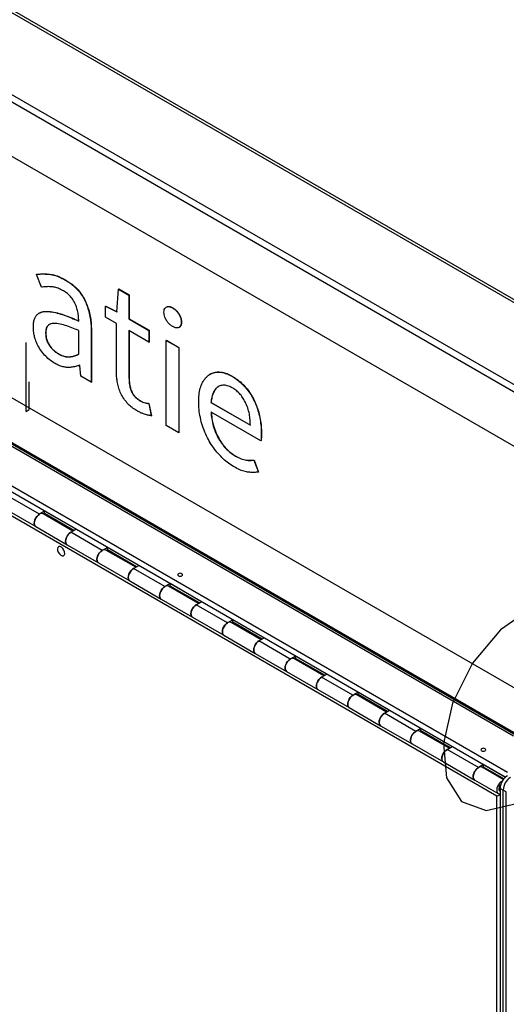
# Model space of a CAD drawing. Header units: millimetres. Extents: x 7 to 291, y 7 to 204.
# Tile 9 of 11: x 261 to 268, y 180 to 193. Entities that reach past the tile are written whole.
import ezdxf

# ---------------------------------------------------------------- set-up
doc = ezdxf.new("R2010")
doc.units = ezdxf.units.MM

msp = doc.modelspace()

# ---------------------------------------------------------------- linework, layer by layer
at = {"color": 7, "linetype": 'Continuous', "lineweight": 25}
for p, q in [((282.18767, 181.01342), (256.39241, 195.90471)), ((282.22281, 181.03371), (256.47725, 195.8963)), ((281.14115, 180.40928), (255.34589, 195.30057)), ((281.226, 180.45827), (255.43075, 195.34955)), ((280.50475, 180.0419), (254.7095, 194.93318)), ((254.7095, 191.66702), (280.50475, 176.77574)), ((255.81258, 190.37687), (267.77683, 183.47006)), ((254.96406, 190.32788), (267.69198, 182.98021)), ((254.96406, 190.24623), (267.66691, 182.91303)), ((255.97522, 190.33197), (280.51182, 176.16729)), ((255.97941, 190.30926), (280.53249, 176.13507)), ((267.54773, 182.65198), (254.81981, 189.99965)), ((261.32109, 189.71214), (261.32392, 189.71378)), ((261.38883, 189.53787), (261.32109, 189.71214)), ((261.71326, 189.63499), (261.71609, 189.63662)), ((262.40995, 189.20432), (262.43045, 189.51498)), ((262.43045, 189.51498), (262.43328, 189.51661)), ((262.43045, 189.51498), (262.57217, 189.43317)), ((262.43328, 189.51661), (262.575, 189.4348)), ((262.57217, 189.43317), (262.575, 189.4348)), ((262.57217, 189.43317), (262.57217, 189.11068)), ((262.575, 189.4348), (262.575, 189.11231)), ((261.35961, 189.19035), (261.35607, 189.18831)), ((262.25398, 189.2827), (262.25681, 189.28433)), ((262.25398, 189.13552), (262.25398, 189.2827)), ((262.25398, 189.2827), (262.40995, 189.20432)), ((262.25681, 189.28433), (262.41015, 189.20728)), ((263.07747, 189.2711), (263.07393, 189.26906)), ((263.1628, 189.25825), (263.16563, 189.25989)), ((262.40193, 189.05011), (262.25398, 189.13552)), ((262.40193, 188.41233), (262.40193, 189.05011)), ((262.57217, 189.11068), (262.575, 189.11231)), ((262.57217, 189.11068), (262.84134, 188.95529)), ((262.575, 189.11231), (262.84417, 188.95692)), ((263.27985, 189.06511), (263.28268, 189.06675)), ((261.44439, 188.92222), (261.44722, 188.92385)), ((261.89211, 188.63322), (261.89211, 188.95331)), ((262.06027, 188.96053), (262.0631, 188.96216)), ((262.06027, 188.96053), (262.06027, 188.25379)), ((262.0631, 188.96216), (262.0631, 188.25543)), ((262.84134, 188.79644), (262.57217, 188.95183)), ((262.57217, 188.95183), (262.57217, 188.31165)), ((262.575, 188.9502), (262.575, 188.31328)), ((262.84134, 188.95529), (262.84417, 188.95692)), ((262.84134, 188.95529), (262.84134, 188.79644)), ((262.84417, 188.95692), (262.84417, 188.79808)), ((263.24998, 188.99649), (263.25352, 188.99853)), ((262.84134, 188.79644), (262.84417, 188.79808)), ((263.07664, 188.81945), (263.07947, 188.82108)), ((263.07664, 188.81945), (263.24509, 188.7222)), ((263.07664, 187.66706), (263.07664, 188.81945)), ((263.07947, 188.82108), (263.24792, 188.72384)), ((261.61878, 188.63663), (261.62161, 188.63826)), ((263.24509, 188.7222), (263.24792, 188.72384)), ((263.24509, 188.7222), (263.24509, 187.56981)), ((263.24792, 188.72384), (263.24792, 187.57144)), ((261.90637, 188.48021), (261.90221, 188.48261)), ((261.92063, 188.3344), (261.90637, 188.48021)), ((263.67062, 188.36301), (263.66708, 188.36097)), ((262.06027, 188.25379), (261.92063, 188.3344)), ((262.06027, 188.25379), (262.0631, 188.25543)), ((262.57217, 188.31165), (262.575, 188.31328)), ((263.96377, 188.3358), (263.9666, 188.33743)), ((262.72636, 187.99964), (262.72919, 188.00127)), ((262.83926, 187.96534), (262.84209, 187.96697)), ((262.83926, 187.96534), (262.87194, 187.79929)), ((262.84209, 187.96697), (262.87477, 187.80093)), ((263.68034, 187.98), (263.68317, 187.98163)), ((263.68034, 187.98), (264.21422, 187.67179)), ((263.68317, 187.98163), (264.21705, 187.67343)), ((264.35594, 187.46202), (263.68242, 187.85083)), ((262.87194, 187.79929), (262.87477, 187.80093)), ((263.24509, 187.56981), (263.07664, 187.66706)), ((263.24509, 187.56981), (263.24792, 187.57144)), ((264.36218, 187.56511), (264.36501, 187.56674)), ((264.35594, 187.46202), (264.35877, 187.46365)), ((264.01517, 187.25322), (264.018, 187.25485)), ((264.26354, 187.20007), (264.26637, 187.2017)), ((264.26354, 187.20007), (264.32296, 187.0378)), ((264.26637, 187.2017), (264.32579, 187.03943)), ((264.32296, 187.0378), (264.32579, 187.03943)), ((261.36054, 186.46871), (260.93628, 186.71363)), ((260.88628, 186.54537), (261.31055, 186.30045)), ((261.43125, 186.50953), (261.36054, 186.46871)), ((261.85552, 186.26461), (261.43125, 186.50953)), ((261.43125, 186.47687), (261.43125, 186.50953)), ((261.81409, 186.24069), (261.41054, 186.47366)), ((261.41812, 186.46929), (261.43125, 186.47687)), ((261.82723, 186.24828), (261.43125, 186.47687)), ((261.31055, 186.30045), (261.73481, 186.05553)), ((261.78481, 186.22379), (261.85552, 186.26461)), ((262.20907, 185.97886), (261.78481, 186.22379)), ((261.73481, 186.05553), (262.15908, 185.81061)), ((262.27978, 186.01969), (262.20907, 185.97886)), ((262.66262, 185.75085), (262.25907, 185.98382)), ((262.26665, 185.97944), (262.27978, 185.98702)), ((262.70405, 185.77476), (262.27978, 186.01969)), ((262.27978, 185.98702), (262.27978, 186.01969)), ((262.67576, 185.75843), (262.27978, 185.98702)), ((262.15908, 185.81061), (262.58334, 185.56568)), ((262.63334, 185.73394), (262.70405, 185.77476)), ((263.0576, 185.48902), (262.63334, 185.73394)), ((262.58334, 185.56568), (263.0076, 185.32076)), ((263.12831, 185.52984), (263.0576, 185.48902)), ((263.51115, 185.261), (263.1076, 185.49397)), ((263.11518, 185.4896), (263.12831, 185.49718)), ((263.55257, 185.28492), (263.12831, 185.52984)), ((263.12831, 185.49718), (263.12831, 185.52984)), ((263.52429, 185.26859), (263.12831, 185.49718)), ((263.0076, 185.32076), (263.43187, 185.07584)), ((263.40768, 185.3359), (263.40768, 185.32073)), ((263.48186, 185.2441), (263.55257, 185.28492)), ((263.90613, 184.99918), (263.48186, 185.2441)), ((263.48678, 185.27507), (263.50715, 185.27848)), ((263.43187, 185.07584), (263.85613, 184.83092)), ((263.97684, 185.04), (263.90613, 184.99918)), ((264.4011, 184.79507), (263.97684, 185.04)), ((263.97684, 185.00733), (263.97684, 185.04)), ((264.35968, 184.77116), (263.95612, 185.00413)), ((263.9637, 184.99975), (263.97684, 185.00733)), ((264.37281, 184.77874), (263.97684, 185.00733)), ((263.85613, 184.83092), (264.2804, 184.58599)), ((264.33039, 184.75425), (264.4011, 184.79507)), ((264.75466, 184.50933), (264.33039, 184.75425)), ((264.2804, 184.58599), (264.70466, 184.34107)), ((264.82537, 184.55015), (264.75466, 184.50933)), ((265.20821, 184.28131), (264.80465, 184.51428)), ((264.81223, 184.50991), (264.82537, 184.51749)), ((265.24963, 184.30523), (264.82537, 184.55015)), ((264.82537, 184.51749), (264.82537, 184.55015)), ((265.22134, 184.2889), (264.82537, 184.51749)), ((264.70466, 184.34107), (265.12892, 184.09615)), ((265.17892, 184.26441), (265.24963, 184.30523)), ((265.60318, 184.01949), (265.17892, 184.26441)), ((265.12892, 184.09615), (265.55319, 183.85123)), ((265.6739, 184.06031), (265.60318, 184.01949)), ((266.05673, 183.79147), (265.65318, 184.02444)), ((265.66076, 184.02006), (265.6739, 184.02764)), ((266.09816, 183.81538), (265.6739, 184.06031)), ((265.6739, 184.02764), (265.6739, 184.06031)), ((266.06987, 183.79905), (265.6739, 184.02764)), ((265.55319, 183.85123), (265.97745, 183.6063)), ((266.02745, 183.77456), (266.09816, 183.81538)), ((266.45171, 183.52964), (266.02745, 183.77456)), ((265.97745, 183.6063), (266.40172, 183.36138)), ((266.52242, 183.57046), (266.45171, 183.52964)), ((266.94669, 183.32554), (266.52242, 183.57046)), ((266.52242, 183.5378), (266.52242, 183.57046)), ((266.90526, 183.30162), (266.50171, 183.53459)), ((266.50929, 183.53022), (266.52242, 183.5378)), ((266.9184, 183.30921), (266.52242, 183.5378)), ((266.40172, 183.36138), (266.82598, 183.11646)), ((266.87598, 183.28472), (266.94669, 183.32554)), ((267.30024, 183.0398), (266.87598, 183.28472)), ((266.82598, 183.11646), (267.25024, 182.87154)), ((267.37095, 183.08062), (267.30024, 183.0398)), ((267.63646, 182.87951), (267.35024, 183.04475)), ((267.35782, 183.04037), (267.37095, 183.04795)), ((267.66469, 182.91104), (267.37095, 183.08062)), ((267.37095, 183.04795), (267.37095, 183.08062)), ((267.64463, 182.88997), (267.37095, 183.04795)), ((267.5089, 182.96832), (267.5089, 182.95315)), ((267.588, 182.90749), (267.60836, 182.9109)), ((267.25024, 182.87154), (267.56844, 182.68784)), ((267.63541, 182.73527), (267.59298, 182.75976)), ((267.59298, 182.75976), (267.59298, 165.56341)), ((267.54773, 182.65198), (267.59298, 182.6781)), ((267.54773, 165.63526), (267.54773, 182.65198)), ((267.67784, 182.71078), (267.63541, 182.73527)), ((267.63541, 165.53892), (267.63541, 182.73527)), ((267.67784, 165.51443), (267.67784, 182.71078))]:
    msp.add_line(p, q, dxfattribs=at)
at = {"color": 7, "linetype": 'Continuous'}
for p, q in [((261.17964, 187.85853), (261.17964, 188.79324)), ((261.22351, 187.88385), (261.22351, 188.26048)), ((261.17964, 187.85853), (261.22351, 187.88385))]:
    msp.add_line(p, q, dxfattribs=at)
at = {"color": 7, "linetype": 'Continuous', "lineweight": 25, "flags": 128}
for points in [[(261.41054, 186.47366), (261.40091, 186.4774), (261.38411, 186.47765), (261.36563, 186.47143), (261.34678, 186.4592), (261.32892, 186.44183), (261.31331, 186.42056), (261.30107, 186.39689), (261.29307, 186.37253), (261.28988, 186.3492), (261.29172, 186.32857), (261.29848, 186.31211), (261.30965, 186.30099), (261.31055, 186.30045)], [(261.31055, 186.30045), (261.30107, 186.30855), (261.29307, 186.32368), (261.28988, 186.34333), (261.29172, 186.36609), (261.29848, 186.39034), (261.30965, 186.41437), (261.32446, 186.43644), (261.34183, 186.455), (261.36054, 186.46871)], [(261.73481, 186.05553), (261.72534, 186.06363), (261.71733, 186.07876), (261.71414, 186.0984), (261.71599, 186.12117), (261.72274, 186.14542), (261.73392, 186.16944), (261.74872, 186.19152), (261.7661, 186.21008), (261.78481, 186.22379)], [(261.78481, 186.22379), (261.77105, 186.21428), (261.75319, 186.19691), (261.73758, 186.17564), (261.72534, 186.15197), (261.71733, 186.12761), (261.71414, 186.10428), (261.71599, 186.08364), (261.72274, 186.06718), (261.73392, 186.05606), (261.73481, 186.05553)], [(262.25907, 185.98382), (262.24944, 185.98756), (262.23264, 185.9878), (262.21415, 185.98159), (262.19531, 185.96936), (262.17745, 185.95199), (262.16184, 185.93071), (262.1496, 185.90705), (262.1416, 185.88268), (262.13841, 185.85935), (262.14025, 185.83872), (262.147, 185.82226), (262.15818, 185.81114), (262.15908, 185.81061)], [(262.15908, 185.81061), (262.1496, 185.81871), (262.1416, 185.83384), (262.13841, 185.85348), (262.14025, 185.87624), (262.147, 185.9005), (262.15818, 185.92452), (262.17299, 185.9466), (262.19036, 185.96515), (262.20907, 185.97886)], [(262.58334, 185.56568), (262.57386, 185.57379), (262.56586, 185.58891), (262.56267, 185.60856), (262.56452, 185.63132), (262.57127, 185.65558), (262.58245, 185.6796), (262.59725, 185.70168), (262.61463, 185.72023), (262.63334, 185.73394)], [(262.63334, 185.73394), (262.61958, 185.72444), (262.60171, 185.70707), (262.58611, 185.68579), (262.57386, 185.66213), (262.56586, 185.63776), (262.56267, 185.61443), (262.56452, 185.5938), (262.57127, 185.57734), (262.58245, 185.56622), (262.58334, 185.56568)], [(263.28882, 185.66334), (263.27812, 185.66747), (263.26549, 185.66892), (263.25286, 185.66747), (263.24216, 185.66334), (263.235, 185.65716), (263.23249, 185.64987), (263.235, 185.64258), (263.24216, 185.63639), (263.25286, 185.63227), (263.26549, 185.63082), (263.27812, 185.63227), (263.28882, 185.63639), (263.29598, 185.64258), (263.29849, 185.64987), (263.29598, 185.65716), (263.28882, 185.66334)], [(263.1076, 185.49397), (263.09796, 185.49771), (263.08116, 185.49796), (263.06268, 185.49174), (263.04384, 185.47952), (263.02598, 185.46214), (263.01037, 185.44087), (262.99813, 185.4172), (262.99013, 185.39284), (262.98694, 185.36951), (262.98878, 185.34888), (262.99553, 185.33242), (263.00671, 185.3213), (263.0076, 185.32076)], [(263.0076, 185.32076), (262.99813, 185.32886), (262.99013, 185.34399), (262.98694, 185.36364), (262.98878, 185.3864), (262.99553, 185.41065), (263.00671, 185.43468), (263.02151, 185.45675), (263.03889, 185.47531), (263.0576, 185.48902)], [(263.43187, 185.07584), (263.42239, 185.08394), (263.41439, 185.09907), (263.4112, 185.11871), (263.41305, 185.14148), (263.4198, 185.16573), (263.43097, 185.18976), (263.44578, 185.21183), (263.46315, 185.23039), (263.48186, 185.2441)], [(263.48186, 185.2441), (263.4681, 185.23459), (263.45024, 185.21722), (263.43463, 185.19595), (263.42239, 185.17228), (263.41439, 185.14792), (263.4112, 185.12459), (263.41305, 185.10395), (263.4198, 185.08749), (263.43097, 185.07637), (263.43187, 185.07584)], [(263.95612, 185.00413), (263.94649, 185.00787), (263.92969, 185.00811), (263.91121, 185.0019), (263.89237, 184.98967), (263.87451, 184.9723), (263.8589, 184.95102), (263.84666, 184.92736), (263.83866, 184.90299), (263.83546, 184.87966), (263.83731, 184.85903), (263.84406, 184.84257), (263.85524, 184.83145), (263.85613, 184.83092)], [(263.85613, 184.83092), (263.84666, 184.83902), (263.83866, 184.85415), (263.83546, 184.87379), (263.83731, 184.89655), (263.84406, 184.92081), (263.85524, 184.94483), (263.87004, 184.96691), (263.88742, 184.98546), (263.90613, 184.99918)], [(264.2804, 184.58599), (264.27092, 184.5941), (264.26292, 184.60922), (264.25973, 184.62887), (264.26157, 184.65163), (264.26833, 184.67589), (264.2795, 184.69991), (264.29431, 184.72199), (264.31168, 184.74054), (264.33039, 184.75425)], [(264.33039, 184.75425), (264.31663, 184.74475), (264.29877, 184.72738), (264.28316, 184.7061), (264.27092, 184.68244), (264.26292, 184.65807), (264.25973, 184.63474), (264.26157, 184.61411), (264.26833, 184.59765), (264.2795, 184.58653), (264.2804, 184.58599)], [(264.80465, 184.51428), (264.79502, 184.51802), (264.77822, 184.51827), (264.75974, 184.51205), (264.7409, 184.49983), (264.72303, 184.48245), (264.70743, 184.46118), (264.69518, 184.43751), (264.68718, 184.41315), (264.68399, 184.38982), (264.68584, 184.36919), (264.69259, 184.35273), (264.70377, 184.34161), (264.70466, 184.34107)], [(264.70466, 184.34107), (264.69518, 184.34917), (264.68718, 184.3643), (264.68399, 184.38395), (264.68584, 184.40671), (264.69259, 184.43097), (264.70377, 184.45499), (264.71857, 184.47706), (264.73595, 184.49562), (264.75466, 184.50933)], [(265.12892, 184.09615), (265.11945, 184.10425), (265.11145, 184.11938), (265.10826, 184.13902), (265.1101, 184.16179), (265.11685, 184.18604), (265.12803, 184.21007), (265.14283, 184.23214), (265.16021, 184.2507), (265.17892, 184.26441)], [(265.17892, 184.26441), (265.16516, 184.2549), (265.1473, 184.23753), (265.13169, 184.21626), (265.11945, 184.19259), (265.11145, 184.16823), (265.10826, 184.1449), (265.1101, 184.12427), (265.11685, 184.1078), (265.12803, 184.09668), (265.12892, 184.09615)], [(265.65318, 184.02444), (265.64355, 184.02818), (265.62675, 184.02842), (265.60827, 184.02221), (265.58942, 184.00998), (265.57156, 183.99261), (265.55595, 183.97133), (265.54371, 183.94767), (265.53571, 183.9233), (265.53252, 183.89997), (265.53437, 183.87934), (265.54112, 183.86288), (265.55229, 183.85176), (265.55319, 183.85123)], [(265.55319, 183.85123), (265.54371, 183.85933), (265.53571, 183.87446), (265.53252, 183.8941), (265.53437, 183.91686), (265.54112, 183.94112), (265.55229, 183.96514), (265.5671, 183.98722), (265.58447, 184.00577), (265.60318, 184.01949)], [(265.97745, 183.6063), (265.96798, 183.61441), (265.95998, 183.62953), (265.95678, 183.64918), (265.95863, 183.67194), (265.96538, 183.6962), (265.97656, 183.72022), (265.99136, 183.7423), (266.00874, 183.76085), (266.02745, 183.77456)], [(266.02745, 183.77456), (266.01369, 183.76506), (265.99583, 183.74769), (265.98022, 183.72641), (265.96798, 183.70275), (265.95998, 183.67838), (265.95678, 183.65505), (265.95863, 183.63442), (265.96538, 183.61796), (265.97656, 183.60684), (265.97745, 183.6063)], [(266.50171, 183.53459), (266.49208, 183.53833), (266.47528, 183.53858), (266.4568, 183.53236), (266.43795, 183.52014), (266.42009, 183.50276), (266.40448, 183.48149), (266.39224, 183.45782), (266.38424, 183.43346), (266.38105, 183.41013), (266.38289, 183.3895), (266.38965, 183.37304), (266.40082, 183.36192), (266.40172, 183.36138)], [(266.40172, 183.36138), (266.39224, 183.36948), (266.38424, 183.38461), (266.38105, 183.40426), (266.38289, 183.42702), (266.38965, 183.45128), (266.40082, 183.4753), (266.41563, 183.49737), (266.433, 183.51593), (266.45171, 183.52964)], [(267.39004, 183.29575), (267.37934, 183.29988), (267.36671, 183.30133), (267.35408, 183.29988), (267.34337, 183.29575), (267.33622, 183.28957), (267.33371, 183.28228), (267.33622, 183.27499), (267.34337, 183.26881), (267.35408, 183.26468), (267.36671, 183.26323), (267.37934, 183.26468), (267.39004, 183.26881), (267.3972, 183.27499), (267.39971, 183.28228), (267.3972, 183.28957), (267.39004, 183.29575)], [(266.82598, 183.11646), (266.81651, 183.12456), (266.8085, 183.13969), (266.80531, 183.15933), (266.80716, 183.1821), (266.81391, 183.20635), (266.82509, 183.23038), (266.83989, 183.25245), (266.85727, 183.27101), (266.87598, 183.28472)], [(266.87598, 183.28472), (266.86222, 183.27521), (266.84435, 183.25784), (266.82875, 183.23657), (266.81651, 183.2129), (266.8085, 183.18854), (266.80531, 183.16521), (266.80716, 183.14458), (266.81391, 183.12811), (266.82509, 183.11699), (266.82598, 183.11646)], [(267.35024, 183.04475), (267.34061, 183.04849), (267.3238, 183.04873), (267.30532, 183.04252), (267.28648, 183.03029), (267.26862, 183.01292), (267.25301, 182.99164), (267.24077, 182.96798), (267.23277, 182.94361), (267.22958, 182.92028), (267.23142, 182.89965), (267.23817, 182.88319), (267.24935, 182.87207), (267.25024, 182.87154)], [(267.25024, 182.87154), (267.24077, 182.87964), (267.23277, 182.89477), (267.22958, 182.91441), (267.23142, 182.93717), (267.23817, 182.96143), (267.24935, 182.98545), (267.26415, 183.00753), (267.28153, 183.02608), (267.30024, 183.0398)], [(267.62257, 182.85835), (267.60468, 182.8466), (267.58682, 182.82923), (267.57121, 182.80795), (267.55897, 182.78429), (267.55097, 182.75992), (267.54777, 182.73659), (267.54962, 182.71596), (267.55637, 182.6995), (267.56755, 182.68838), (267.58235, 182.6834), (267.59298, 182.68358)], [(267.60081, 182.80884), (267.59117, 182.79624), (267.5817, 182.77774), (267.57666, 182.75884), (267.57666, 182.74182), (267.5817, 182.72874), (267.59117, 182.72118), (267.59298, 182.72056)], [(267.60081, 182.80884), (267.59117, 182.79624), (267.5817, 182.77774), (267.57666, 182.75884), (267.57666, 182.74182), (267.5817, 182.72874), (267.59117, 182.72118), (267.59298, 182.72056)]]:
    msp.add_lwpolyline(points, dxfattribs=at)
at = {"color": 7, "linetype": 'Continuous', "flags": 128}
for points in [[(261.70062, 185.95751), (261.69148, 185.98243), (261.67652, 186.00518), (261.65803, 186.02228), (261.63881, 186.03114), (261.6218, 186.0304), (261.60958, 186.02019), (261.60402, 186.00204), (261.60595, 185.97874), (261.61509, 185.95381), (261.63005, 185.93107), (261.64854, 185.91397), (261.66776, 185.90511), (261.68477, 185.90584), (261.69699, 185.91606), (261.70256, 185.9342), (261.70062, 185.95751)], [(268.97218, 184.85584), (268.76921, 185.17488), (268.43712, 185.29648), (268.02649, 185.20214), (267.59982, 184.90622), (267.22207, 184.45376), (266.95074, 183.91365), (266.82716, 183.36812), (266.87012, 182.90022), (267.07309, 182.58118), (267.40518, 182.45958), (267.81581, 182.55392), (268.24248, 182.84984), (268.62023, 183.3023), (268.89156, 183.8424), (269.01514, 184.38794), (268.97218, 184.85584)]]:
    msp.add_lwpolyline(points, dxfattribs=at)
at = {"color": 7, "linetype": 'Continuous', "lineweight": 25}
for centre in [(267.80791, 182.74998), (267.85034, 182.72549)]:
    msp.add_arc(centre, 0.21515, 122.605478, 177.394522, dxfattribs=at)
for points, knots in [([(261.32109, 189.71214), (261.34344, 189.71472), (261.38815, 189.71986), (261.45872, 189.71818), (261.53543, 189.71008), (261.62107, 189.68446), (261.68253, 189.65148), (261.71326, 189.63499)], [0, 0, 0, 0, 0.186690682, 0.373412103, 0.560114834, 0.780019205, 1, 1, 1, 1]), ([(261.32392, 189.71378), (261.34627, 189.71635), (261.39098, 189.7215), (261.46154, 189.71981), (261.53826, 189.71171), (261.6239, 189.68609), (261.68536, 189.65311), (261.71609, 189.63662)], [0, 0, 0, 0, 0.18669068, 0.3734121, 0.56011483, 0.78001921, 1, 1, 1, 1]), ([(261.71326, 189.63499), (261.73236, 189.62332), (261.77056, 189.59999), (261.82717, 189.55568), (261.88152, 189.50253), (261.93104, 189.43968), (261.97197, 189.369), (262.00533, 189.29088), (262.03168, 189.20786), (262.04897, 189.12233), (262.05898, 189.03927), (262.05984, 188.98678), (262.06027, 188.96053)], [0, 0, 0, 0, 0.09336632, 0.1867503, 0.28005518, 0.37333103, 0.46658491, 0.5599086, 0.66990093, 0.77990366, 0.88994626, 1, 1, 1, 1]), ([(261.71609, 189.63662), (261.73519, 189.62496), (261.77339, 189.60163), (261.83, 189.55731), (261.88435, 189.50416), (261.93387, 189.44131), (261.97479, 189.37063), (262.00816, 189.29252), (262.03451, 189.20949), (262.0518, 189.12396), (262.06181, 189.04091), (262.06267, 188.98841), (262.0631, 188.96216)], [0, 0, 0, 0, 0.09336632, 0.1867503, 0.28005518, 0.37333103, 0.46658491, 0.5599086, 0.66990093, 0.77990366, 0.88994626, 1, 1, 1, 1]), ([(261.68652, 189.48918), (261.66654, 189.49983), (261.62657, 189.52114), (261.56755, 189.54076), (261.50853, 189.54728), (261.44834, 189.54758), (261.40867, 189.5411), (261.38883, 189.53787)], [0, 0, 0, 0, 0.1866229, 0.37332694, 0.55995947, 0.77998222, 1, 1, 1, 1]), ([(261.89211, 189.08128), (261.89155, 189.10149), (261.89043, 189.14191), (261.88164, 189.20595), (261.86447, 189.2725), (261.83454, 189.34038), (261.79232, 189.40353), (261.74075, 189.45559), (261.70462, 189.47797), (261.68652, 189.48918)], [0, 0, 0, 0, 0.140248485, 0.280477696, 0.420447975, 0.560390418, 0.70682429, 0.853192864, 1, 1, 1, 1]), ([(261.27801, 189.0042), (261.2787, 189.02287), (261.28007, 189.06021), (261.29154, 189.10961), (261.31215, 189.15002), (261.3438, 189.18406), (261.3887, 189.20587), (261.44529, 189.21299), (261.51569, 189.20866), (261.59961, 189.19151), (261.69614, 189.16148), (261.79376, 189.12467), (261.85933, 189.09574), (261.89211, 189.08128)], [0, 0, 0, 0, 0.06249545, 0.12502057, 0.18746907, 0.24993865, 0.33322576, 0.41654487, 0.49988153, 0.62488208, 0.74991264, 0.87495899, 1, 1, 1, 1]), ([(261.36025, 189.18833), (261.37076, 189.19447), (261.39683, 189.20969), (261.44836, 189.21419), (261.51842, 189.21048), (261.60247, 189.19309), (261.69896, 189.16313), (261.79659, 189.1263), (261.86216, 189.09737), (261.89494, 189.08291)], [0, 0, 0, 0, 0.0778406, 0.19307225, 0.30832818, 0.48120594, 0.65412519, 0.82706629, 1, 1, 1, 1]), ([(263.04574, 189.20026), (263.04648, 189.21273), (263.04796, 189.23767), (263.06324, 189.26435), (263.08911, 189.27786), (263.12332, 189.27793), (263.14964, 189.26481), (263.1628, 189.25825)], [0, 0, 0, 0, 0.1866738, 0.373442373, 0.560266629, 0.780063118, 1, 1, 1, 1]), ([(263.1628, 189.00678), (263.15166, 189.014), (263.12939, 189.02843), (263.09825, 189.06175), (263.07357, 189.09821), (263.05693, 189.13494), (263.04716, 189.16912), (263.04621, 189.18989), (263.04574, 189.20026)], [0, 0, 0, 0, 0.18671607, 0.37322769, 0.55990655, 0.70635902, 0.85331573, 1, 1, 1, 1]), ([(263.07798, 189.26938), (263.08229, 189.27219), (263.09558, 189.28086), (263.12641, 189.27912), (263.15255, 189.2663), (263.16563, 189.25989)], [0, 0, 0, 0, 0.1934478, 0.59659515, 1, 1, 1, 1]), ([(263.1628, 189.25825), (263.17396, 189.25109), (263.19629, 189.23676), (263.22781, 189.20387), (263.25247, 189.16723), (263.26967, 189.13044), (263.27854, 189.09624), (263.27942, 189.07549), (263.27985, 189.06511)], [0, 0, 0, 0, 0.18658053, 0.37328477, 0.55985252, 0.70648958, 0.85320735, 1, 1, 1, 1]), ([(263.16563, 189.25989), (263.17679, 189.25272), (263.19911, 189.23839), (263.23064, 189.2055), (263.2553, 189.16886), (263.2725, 189.13207), (263.28137, 189.09787), (263.28224, 189.07712), (263.28268, 189.06675)], [0, 0, 0, 0, 0.18658053, 0.37328477, 0.55985252, 0.70648958, 0.85320735, 1, 1, 1, 1]), ([(261.89211, 188.95331), (261.86132, 188.96604), (261.79975, 188.99151), (261.70818, 189.02361), (261.63308, 189.04311), (261.57517, 189.05018), (261.53371, 189.04923), (261.49597, 189.03885), (261.4661, 189.01409), (261.44771, 188.97419), (261.4455, 188.93954), (261.44439, 188.92222)], [0, 0, 0, 0, 0.16679235, 0.33358212, 0.50032129, 0.58371523, 0.66709956, 0.75038029, 0.83352971, 0.91675836, 1, 1, 1, 1]), ([(261.49562, 189.03427), (261.48677, 189.02807), (261.46747, 189.01455), (261.45068, 188.97559), (261.44837, 188.9411), (261.44722, 188.92385)], [0, 0, 0, 0, 0.29727671, 0.64861093, 1, 1, 1, 1]), ([(263.27985, 189.06511), (263.27908, 189.05269), (263.27753, 189.02784), (263.26164, 189.00198), (263.23601, 188.98842), (263.20223, 188.98726), (263.17595, 189.00027), (263.1628, 189.00678)], [0, 0, 0, 0, 0.18670761, 0.37335058, 0.560106, 0.77989247, 1, 1, 1, 1]), ([(263.28268, 189.06675), (263.28183, 189.05445), (263.28013, 189.02986), (263.26807, 189.00711), (263.25607, 189.00155), (263.25232, 188.99981)], [0, 0, 0, 0, 0.40761484, 0.81508857, 1, 1, 1, 1]), ([(261.57155, 188.50745), (261.55005, 188.521), (261.50707, 188.54809), (261.44426, 188.60394), (261.38716, 188.67236), (261.34123, 188.74428), (261.30963, 188.81547), (261.29016, 188.88108), (261.2798, 188.94467), (261.27861, 188.98436), (261.27801, 189.0042)], [0, 0, 0, 0, 0.14004191, 0.27999485, 0.41990598, 0.55981114, 0.66983796, 0.77988125, 0.88995712, 1, 1, 1, 1]), ([(261.44439, 188.92222), (261.44494, 188.90737), (261.44603, 188.87767), (261.45518, 188.82966), (261.47478, 188.78013), (261.50507, 188.73439), (261.54056, 188.69481), (261.5792, 188.66128), (261.60559, 188.64485), (261.61878, 188.63663)], [0, 0, 0, 0, 0.14010178, 0.28012643, 0.42001077, 0.55986526, 0.70661505, 0.85326648, 1, 1, 1, 1]), ([(261.44722, 188.92385), (261.44776, 188.909), (261.44886, 188.8793), (261.45801, 188.83129), (261.47761, 188.78177), (261.5079, 188.73602), (261.54338, 188.69644), (261.58203, 188.66291), (261.60842, 188.64648), (261.62161, 188.63826)], [0, 0, 0, 0, 0.14010178, 0.28012643, 0.42001077, 0.55986526, 0.70661505, 0.85326648, 1, 1, 1, 1]), ([(261.61878, 188.63663), (261.63818, 188.62673), (261.67699, 188.60694), (261.73304, 188.59504), (261.78727, 188.59798), (261.84071, 188.6104), (261.87498, 188.62561), (261.89211, 188.63322)], [0, 0, 0, 0, 0.18650438, 0.37312624, 0.5598407, 0.77990987, 1, 1, 1, 1]), ([(261.62161, 188.63826), (261.64101, 188.62837), (261.67982, 188.60858), (261.73587, 188.59668), (261.79009, 188.59961), (261.84354, 188.61203), (261.87781, 188.62725), (261.89494, 188.63485)], [0, 0, 0, 0, 0.18650438, 0.37312624, 0.5598407, 0.77990987, 1, 1, 1, 1]), ([(261.90221, 188.48261), (261.8843, 188.47646), (261.84846, 188.46416), (261.79009, 188.45584), (261.73401, 188.45281), (261.67857, 188.46131), (261.62556, 188.47868), (261.58955, 188.49786), (261.57155, 188.50745)], [0, 0, 0, 0, 0.18666485, 0.37335422, 0.56002328, 0.70664435, 0.85334399, 1, 1, 1, 1]), ([(262.68714, 187.86343), (262.66837, 187.87492), (262.63081, 187.8979), (262.57541, 187.9438), (262.52384, 188.00072), (262.47881, 188.06676), (262.44484, 188.13854), (262.42222, 188.21078), (262.41019, 188.28025), (262.40301, 188.34781), (262.40229, 188.39082), (262.40193, 188.41233)], [0, 0, 0, 0, 0.11204336, 0.22405886, 0.33597962, 0.44789808, 0.55979196, 0.66980069, 0.77984396, 0.88991838, 1, 1, 1, 1]), ([(263.51605, 187.98736), (263.51691, 188.02001), (263.51865, 188.08531), (263.5353, 188.17374), (263.56504, 188.25018), (263.60623, 188.31406), (263.65614, 188.35802), (263.71153, 188.38267), (263.76814, 188.39329), (263.83034, 188.38871), (263.89607, 188.37125), (263.9412, 188.34761), (263.96377, 188.3358)], [0, 0, 0, 0, 0.11202829, 0.22405069, 0.33605485, 0.4480552, 0.55999462, 0.64799458, 0.73599395, 0.82400345, 0.9119947, 1, 1, 1, 1]), ([(263.67061, 188.36216), (263.68515, 188.36959), (263.71611, 188.38542), (263.77108, 188.39473), (263.83314, 188.39039), (263.8989, 188.37287), (263.94403, 188.34924), (263.9666, 188.33743)], [0, 0, 0, 0, 0.1812558, 0.38593724, 0.59064222, 0.79530477, 1, 1, 1, 1]), ([(262.57217, 188.31165), (262.57244, 188.29614), (262.57297, 188.26513), (262.57925, 188.21587), (262.59079, 188.16507), (262.60884, 188.11655), (262.63522, 188.07524), (262.6642, 188.04403), (262.69504, 188.019), (262.71592, 188.00609), (262.72636, 187.99964)], [0, 0, 0, 0, 0.1401637, 0.28026875, 0.42036857, 0.56030613, 0.67005533, 0.77988706, 0.88992873, 1, 1, 1, 1]), ([(262.575, 188.31328), (262.57527, 188.29777), (262.5758, 188.26676), (262.58208, 188.2175), (262.59362, 188.16671), (262.61167, 188.11818), (262.63805, 188.07687), (262.66703, 188.04566), (262.69787, 188.02064), (262.71875, 188.00773), (262.72919, 188.00127)], [0, 0, 0, 0, 0.1401637, 0.28026875, 0.42036857, 0.56030613, 0.67005533, 0.77988706, 0.88992873, 1, 1, 1, 1]), ([(263.96377, 188.3358), (263.9854, 188.32242), (264.02867, 188.29567), (264.0925, 188.2432), (264.1529, 188.1802), (264.2082, 188.10826), (264.25489, 188.02863), (264.2948, 187.94062), (264.32641, 187.84645), (264.34783, 187.7491), (264.3604, 187.65449), (264.36158, 187.59491), (264.36218, 187.56511)], [0, 0, 0, 0, 0.09334553, 0.18670909, 0.28003835, 0.37332169, 0.46662172, 0.5599467, 0.66992195, 0.77992459, 0.88993965, 1, 1, 1, 1]), ([(263.9666, 188.33743), (263.98823, 188.32405), (264.0315, 188.2973), (264.09533, 188.24483), (264.15573, 188.18184), (264.21103, 188.10989), (264.25772, 188.03026), (264.29763, 187.94226), (264.32923, 187.84808), (264.35066, 187.75074), (264.36323, 187.65612), (264.36441, 187.59654), (264.36501, 187.56674)], [0, 0, 0, 0, 0.09334553, 0.18670909, 0.28003835, 0.37332169, 0.46662172, 0.5599467, 0.66992195, 0.77992459, 0.88993965, 1, 1, 1, 1]), ([(263.96793, 188.17935), (263.94596, 188.19019), (263.90202, 188.21187), (263.84091, 188.21602), (263.78761, 188.20167), (263.74382, 188.16779), (263.71186, 188.11664), (263.69024, 188.05314), (263.68364, 188.00438), (263.68034, 187.98)], [0, 0, 0, 0, 0.13987701, 0.27978182, 0.41974172, 0.55972181, 0.70643869, 0.8531892, 1, 1, 1, 1]), ([(263.78589, 188.19534), (263.77306, 188.18692), (263.74449, 188.16815), (263.71488, 188.11795), (263.69302, 188.05485), (263.68645, 188.00604), (263.68317, 187.98163)], [0, 0, 0, 0, 0.21352817, 0.47560949, 0.73775091, 1, 1, 1, 1]), ([(264.21422, 187.67179), (264.21365, 187.69662), (264.21252, 187.74628), (264.20245, 187.82495), (264.18168, 187.90675), (264.1505, 187.98359), (264.11034, 188.0501), (264.06665, 188.10435), (264.01795, 188.148), (263.98461, 188.1689), (263.96793, 188.17935)], [0, 0, 0, 0, 0.14012668, 0.28026547, 0.42023727, 0.56009605, 0.67002614, 0.77997318, 0.88996408, 1, 1, 1, 1]), ([(262.72636, 187.99964), (262.73725, 187.99405), (262.75903, 187.98286), (262.79702, 187.9714), (262.82324, 187.96764), (262.83926, 187.96534)], [0, 0, 0, 0, 0.27994867, 0.56009815, 1, 1, 1, 1]), ([(262.72919, 188.00127), (262.74008, 187.99568), (262.76186, 187.9845), (262.79985, 187.97303), (262.82607, 187.96927), (262.84209, 187.96697)], [0, 0, 0, 0, 0.27994867, 0.56009815, 1, 1, 1, 1]), ([(263.99437, 187.10878), (263.96963, 187.12415), (263.92016, 187.15487), (263.84747, 187.21599), (263.77821, 187.2873), (263.71419, 187.36816), (263.65721, 187.45645), (263.60678, 187.55564), (263.56548, 187.66314), (263.53547, 187.77563), (263.51869, 187.88485), (263.51693, 187.95319), (263.51605, 187.98736)], [0, 0, 0, 0, 0.09335873, 0.18669408, 0.28002568, 0.37335662, 0.46667441, 0.5599971, 0.66996995, 0.77995076, 0.88996549, 1, 1, 1, 1]), ([(262.87194, 187.79929), (262.85512, 187.80278), (262.82148, 187.80975), (262.77373, 187.82342), (262.72878, 187.84116), (262.70102, 187.85601), (262.68714, 187.86343)], [0, 0, 0, 0, 0.27997983, 0.56002808, 0.77995521, 1, 1, 1, 1]), ([(263.68242, 187.85083), (263.68488, 187.82042), (263.68979, 187.7596), (263.71107, 187.66304), (263.74558, 187.56486), (263.79152, 187.47613), (263.84345, 187.40063), (263.89781, 187.34073), (263.95571, 187.29012), (263.99535, 187.26552), (264.01517, 187.25322)], [0, 0, 0, 0, 0.1400813, 0.28008564, 0.42003314, 0.55997463, 0.66998377, 0.77994641, 0.88994965, 1, 1, 1, 1]), ([(263.68525, 187.85246), (263.68771, 187.82205), (263.69262, 187.76124), (263.7139, 187.66467), (263.7484, 187.5665), (263.79434, 187.47776), (263.84628, 187.40226), (263.90064, 187.34236), (263.95854, 187.29175), (263.99818, 187.26716), (264.018, 187.25485)], [0, 0, 0, 0, 0.1400813, 0.28008564, 0.42003314, 0.55997463, 0.66998377, 0.77994641, 0.88994965, 1, 1, 1, 1]), ([(264.36218, 187.56511), (264.36207, 187.54517), (264.36187, 187.50956), (264.35775, 187.47654), (264.35594, 187.46202)], [0, 0, 0, 0, 0.56000272, 1, 1, 1, 1]), ([(264.36501, 187.56674), (264.3649, 187.5468), (264.3647, 187.5112), (264.36058, 187.47818), (264.35877, 187.46365)], [0, 0, 0, 0, 0.56000272, 1, 1, 1, 1]), ([(264.01517, 187.25322), (264.03984, 187.2402), (264.08919, 187.21416), (264.1556, 187.19831), (264.21351, 187.19478), (264.24686, 187.19831), (264.26354, 187.20007)], [0, 0, 0, 0, 0.279898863, 0.559752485, 0.779878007, 1, 1, 1, 1]), ([(264.018, 187.25485), (264.04267, 187.24183), (264.09202, 187.21579), (264.15842, 187.19995), (264.21633, 187.19641), (264.24969, 187.19994), (264.26637, 187.2017)], [0, 0, 0, 0, 0.279898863, 0.559752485, 0.779878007, 1, 1, 1, 1]), ([(264.32296, 187.0378), (264.30424, 187.03584), (264.26681, 187.03191), (264.20765, 187.03424), (264.1431, 187.04284), (264.07121, 187.06719), (264.01998, 187.09492), (263.99437, 187.10878)], [0, 0, 0, 0, 0.18670518, 0.3734127, 0.56010117, 0.78005298, 1, 1, 1, 1])]:
    msp.add_open_spline(points, degree=3, knots=knots, dxfattribs=at)

doc.saveas('drawing.dxf')
